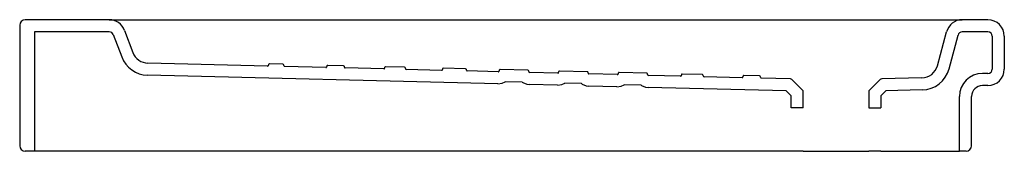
# Model space of a CAD drawing. Header units: millimetres. Extents: x -0.451 to 0.451, y 0 to 0.12.
import ezdxf

# ---------------------------------------------------------------- set-up
doc = ezdxf.new("R2010")
doc.units = ezdxf.units.MM
doc.layers.add('BLOCKS', color=3, linetype='Continuous')

msp = doc.modelspace()

# ---------------------------------------------------------------- linework, layer by layer
at = {"layer": 'BLOCKS', "linetype": 'Continuous'}
for p, q in [((-0.36878, 0.12), (-0.44574, 0.12)), ((-0.36878, 0.12), (-0.34715, 0.12)), ((-0.34715, 0.12), (0.06165, 0.12)), ((0.06165, 0.12), (0.1641, 0.12)), ((0.1641, 0.12), (0.26243, 0.12)), ((0.26243, 0.12), (0.41225, 0.12)), ((0.43574, 0.12), (0.41225, 0.12)), ((-0.45074, 0.115), (-0.45074, 0.005)), ((-0.36878, 0.109), (-0.43726, 0.109)), ((-0.43726, 0.109), (-0.43726, 0)), ((-0.35475, 0.11032), (-0.34708, 0.09008)), ((0.3895, 0.07804), (0.39776, 0.10888)), ((0.43574, 0.109), (0.41225, 0.109)), ((-0.36504, 0.10642), (-0.35737, 0.08618)), ((0.40012, 0.07519), (0.40839, 0.10604)), ((0.43974, 0.105), (0.43974, 0.075)), ((0.45074, 0.105), (0.45074, 0.075)), ((-0.22375, 0.07772), (-0.33342, 0.0804)), ((-0.22293, 0.07888), (-0.22293, 0.07852)), ((-0.20971, 0.07938), (-0.22211, 0.07968)), ((-0.20893, 0.07814), (-0.20893, 0.07858)), ((-0.1703, 0.07641), (-0.20815, 0.07734)), ((-0.16948, 0.07757), (-0.16948, 0.07721)), ((-0.15426, 0.07802), (-0.16866, 0.07837)), ((-0.15348, 0.07678), (-0.15348, 0.07722)), ((-0.11746, 0.07512), (-0.1527, 0.07598)), ((-0.11664, 0.07628), (-0.11664, 0.07592)), ((-0.11664, 0.07628), (-0.11664, 0.07592)), ((-0.09842, 0.07666), (-0.11582, 0.07708)), ((-0.09764, 0.07542), (-0.09764, 0.07586)), ((-0.09764, 0.07542), (-0.09764, 0.07586)), ((-0.06451, 0.07383), (-0.09686, 0.07462)), ((-0.06369, 0.07499), (-0.06369, 0.07463)), ((-0.04247, 0.07529), (-0.06287, 0.07579)), ((-0.04169, 0.07405), (-0.04169, 0.07449)), ((-0.01256, 0.07256), (-0.04091, 0.07325)), ((-0.01174, 0.07372), (-0.01174, 0.07336)), ((0.01448, 0.0739), (-0.01092, 0.07452)), ((0.01526, 0.07266), (0.01526, 0.0731)), ((0.0427, 0.07239), (0.0427, 0.07203)), ((0.0427, 0.07239), (0.0427, 0.07203)), ((0.06892, 0.07257), (0.04352, 0.07319)), ((-0.01283, 0.06156), (-0.33369, 0.0694)), ((0.00925, 0.06302), (-0.00621, 0.0634)), ((0.04189, 0.07123), (0.01604, 0.07186)), ((0.0697, 0.07133), (0.0697, 0.07177)), ((0.09633, 0.0699), (0.07048, 0.07053)), ((0.09715, 0.07106), (0.09715, 0.0707)), ((0.12337, 0.07124), (0.09797, 0.07186)), ((0.12415, 0.07), (0.12415, 0.07044)), ((0.15428, 0.06848), (0.12493, 0.0692)), ((0.1551, 0.06964), (0.1551, 0.06928)), ((0.17432, 0.06999), (0.15592, 0.07044)), ((0.1751, 0.06875), (0.1751, 0.06919)), ((0.21063, 0.0671), (0.17588, 0.06795)), ((0.21145, 0.06826), (0.21145, 0.0679)), ((0.22667, 0.06871), (0.21227, 0.06906)), ((0.22745, 0.06747), (0.22745, 0.06791)), ((0.25492, 0.06602), (0.22823, 0.06667)), ((0.26672, 0.055), (0.25628, 0.06544)), ((0.33716, 0.06544), (0.32672, 0.055)), ((0.37537, 0.06692), (0.33852, 0.06602)), ((0.43574, 0.071), (0.43074, 0.071)), ((0.04162, 0.06023), (0.01577, 0.06086)), ((0.06369, 0.06169), (0.04824, 0.06207)), ((0.09606, 0.0589), (0.07022, 0.05953)), ((0.11814, 0.06036), (0.10268, 0.06074)), ((0.25105, 0.05511), (0.12466, 0.0582)), ((0.25572, 0.05044), (0.25105, 0.05511)), ((0.26672, 0.0395), (0.26672, 0.055)), ((0.32672, 0.055), (0.32672, 0.0395)), ((0.34239, 0.05511), (0.33772, 0.05044)), ((0.37564, 0.05593), (0.34239, 0.05511)), ((0.43574, 0.06), (0.43074, 0.06)), ((0.25572, 0.0395), (0.25572, 0.05044)), ((0.33772, 0.05044), (0.33772, 0.0395)), ((0.40974, 0), (0.40974, 0.05)), ((0.42074, 0.005), (0.42074, 0.05)), ((-0.43726, 0), (-0.44574, 0)), ((0.09166, 0), (-0.43726, 0)), ((0.25572, 0), (0.09166, 0)), ((0.26672, 0), (0.25572, 0)), ((0.26672, 0), (0.32672, 0)), ((0.33772, 0), (0.32672, 0)), ((0.33772, 0), (0.40974, 0)), ((0.41574, 0), (0.40974, 0))]:
    msp.add_line(p, q, dxfattribs=at)
at = {"layer": 'BLOCKS'}
for p, q in [((0.26672, 0.0395), (0.25572, 0.0395)), ((0.32672, 0.0395), (0.33772, 0.0395))]:
    msp.add_line(p, q, dxfattribs=at)
at = {"layer": 'BLOCKS', "linetype": 'Continuous', "flags": 128}
for points in [[(-0.01283, 0.06156), (-0.00891, 0.06213), (-0.00621, 0.0634)], [(0.00925, 0.06302), (0.0098, 0.06265), (0.01347, 0.06115), (0.01577, 0.06086)], [(0.04162, 0.06023), (0.04554, 0.0608), (0.04824, 0.06207)], [(0.06369, 0.06169), (0.06425, 0.06132), (0.06791, 0.05982), (0.07022, 0.05953)], [(0.09606, 0.0589), (0.09999, 0.05947), (0.10268, 0.06074)], [(0.11814, 0.06036), (0.1187, 0.05999), (0.12236, 0.05849), (0.12466, 0.0582)]]:
    msp.add_lwpolyline(points, dxfattribs=at)
at = {"layer": 'BLOCKS', "linetype": 'Continuous'}
for centre, radius, start, end in [((-0.44574, 0.115), 0.005, 90, 180), ((-0.36878, 0.105), 0.015, 20.75357, 90), ((0.41225, 0.105), 0.015, 90, 165), ((0.43574, 0.105), 0.015, 0, 90), ((-0.36878, 0.105), 0.004, 20.75357, 90), ((0.41225, 0.105), 0.004, 90, 165), ((0.43574, 0.105), 0.004, 0, 90), ((-0.33305, 0.0954), 0.026, 200.75357, 268.6), ((-0.33305, 0.0954), 0.015, 200.75357, 268.6), ((-0.22373, 0.07852), 0.0008, 268.6, 0), ((-0.22213, 0.07888), 0.0008, 88.6, 180), ((-0.20973, 0.07858), 0.0008, 0, 88.6), ((-0.20813, 0.07814), 0.0008, 180, 268.6), ((-0.17028, 0.07721), 0.0008, 268.6, 0), ((-0.16868, 0.07757), 0.0008, 88.6, 180), ((-0.15428, 0.07722), 0.0008, 0, 88.6), ((-0.15268, 0.07678), 0.0008, 180, 268.6), ((-0.11744, 0.07592), 0.0008, 268.59882, 359.99816), ((-0.11584, 0.07628), 0.0008, 88.5984, 179.99805), ((-0.09844, 0.07586), 0.0008, 0.00138, 88.60202), ((-0.09684, 0.07542), 0.0008, 180.00132, 268.60154), ((-0.06449, 0.07463), 0.0008, 268.5991, 359.99862), ((-0.06289, 0.07499), 0.0008, 88.59883, 179.99855), ((-0.04249, 0.07449), 0.0008, 0.00103, 88.60148), ((-0.04089, 0.07405), 0.0008, 180.00099, 268.60117), ((-0.01254, 0.07336), 0.0008, 268.59939, 359.99908), ((-0.01094, 0.07372), 0.0008, 88.59924, 179.99904), ((0.01446, 0.0731), 0.0008, 0.00068, 88.60096), ((0.01606, 0.07266), 0.0008, 180.00066, 268.60079), ((0.0435, 0.07239), 0.0008, 88.59924, 179.99904), ((0.0689, 0.07177), 0.0008, 0.00068, 88.60096), ((0.37501, 0.08192), 0.015, 271.4, 345), ((0.37501, 0.08192), 0.026, 271.4, 345), ((0.43574, 0.075), 0.004, 270, 0), ((0.43574, 0.075), 0.015, 270, 0), ((0.0419, 0.07203), 0.0008, 268.59939, 359.99908), ((0.0705, 0.07133), 0.0008, 180.00066, 268.60079), ((0.09635, 0.0707), 0.0008, 268.59939, 359.99908), ((0.09795, 0.07106), 0.0008, 88.59924, 179.99904), ((0.12335, 0.07044), 0.0008, 0.00068, 88.60096), ((0.12495, 0.07), 0.0008, 180.00066, 268.60079), ((0.1543, 0.06928), 0.0008, 268.59893, 359.99834), ((0.1559, 0.06964), 0.0008, 88.59857, 179.99824), ((0.1743, 0.06919), 0.0008, 0.00124, 88.60181), ((0.1759, 0.06875), 0.0008, 180.0012, 268.6014), ((0.21065, 0.0679), 0.0008, 268.6, 0), ((0.21225, 0.06826), 0.0008, 88.6, 180), ((0.22665, 0.06791), 0.0008, 0, 88.6), ((0.22825, 0.06747), 0.0008, 180, 268.6), ((0.25487, 0.06402), 0.002, 45, 88.6), ((0.33857, 0.06402), 0.002, 91.4, 135), ((0.43074, 0.05), 0.021, 90, 180), ((0.43074, 0.05), 0.01, 90, 180), ((-0.44574, 0.005), 0.005, 180, 270), ((0.41574, 0.005), 0.005, 270, 0)]:
    msp.add_arc(centre, radius, start, end, dxfattribs=at)

doc.saveas('drawing.dxf')
